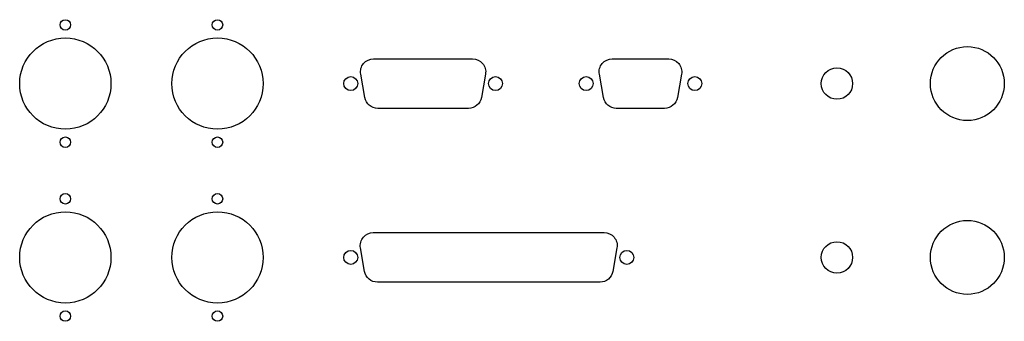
# Model space of a CAD drawing. Extents: x 11 to 237, y 12 to 81.
import ezdxf

# ---------------------------------------------------------------- set-up
doc = ezdxf.new("R2010")
doc.units = 0
doc.header["$MEASUREMENT"] = 0
doc.layers.get('0').update_dxf_attribs({"linetype": 'CONTINUOUS'})

msp = doc.modelspace()

# ---------------------------------------------------------------- linework, layer by layer
at = {"linetype": 'ByBlock'}
for points in [[(92.31, 72.17), (115.11, 72.17, -0.466308), (118.06, 68.65), (117.11, 63.25, -0.36397), (114.16, 60.77), (93.26, 60.77, -0.36397), (90.31, 63.25), (89.36, 68.65, -0.466308)], [(147.21, 72.17), (160.21, 72.17, -0.466308), (163.16, 68.65), (162.21, 63.25, -0.36397), (159.26, 60.77), (148.16, 60.77, -0.36397), (145.21, 63.25), (144.26, 68.65, -0.466308)], [(92.26, 32.17), (145.36, 32.17, -0.466308), (148.31, 28.65), (147.36, 23.25, -0.36397), (144.41, 20.77), (93.21, 20.77, -0.36397), (90.26, 23.25), (89.31, 28.65, -0.466308)]]:
    msp.add_lwpolyline(points, format="xyb", close=True, dxfattribs=at)
for centre, radius in [((21.41, 79.97), 1.21), ((56.41, 79.97), 1.21), ((21.41, 66.47), 10.5), ((56.41, 66.47), 10.5), ((228.91, 66.47), 8.5), ((87.06, 66.47), 1.6), ((120.36, 66.47), 1.6), ((141.21, 66.47), 1.6), ((166.21, 66.47), 1.6), ((198.91, 66.47), 3.6), ((21.41, 52.97), 1.21), ((56.41, 52.97), 1.21), ((21.41, 39.97), 1.21), ((56.41, 39.97), 1.21), ((21.41, 26.47), 10.5), ((56.41, 26.47), 10.5), ((228.91, 26.47), 8.5), ((198.91, 26.47), 3.6), ((87.06, 26.47), 1.6), ((150.56, 26.47), 1.6), ((21.41, 12.97), 1.21), ((56.41, 12.97), 1.21)]:
    msp.add_circle(centre, radius, dxfattribs=at)

doc.saveas('drawing.dxf')
